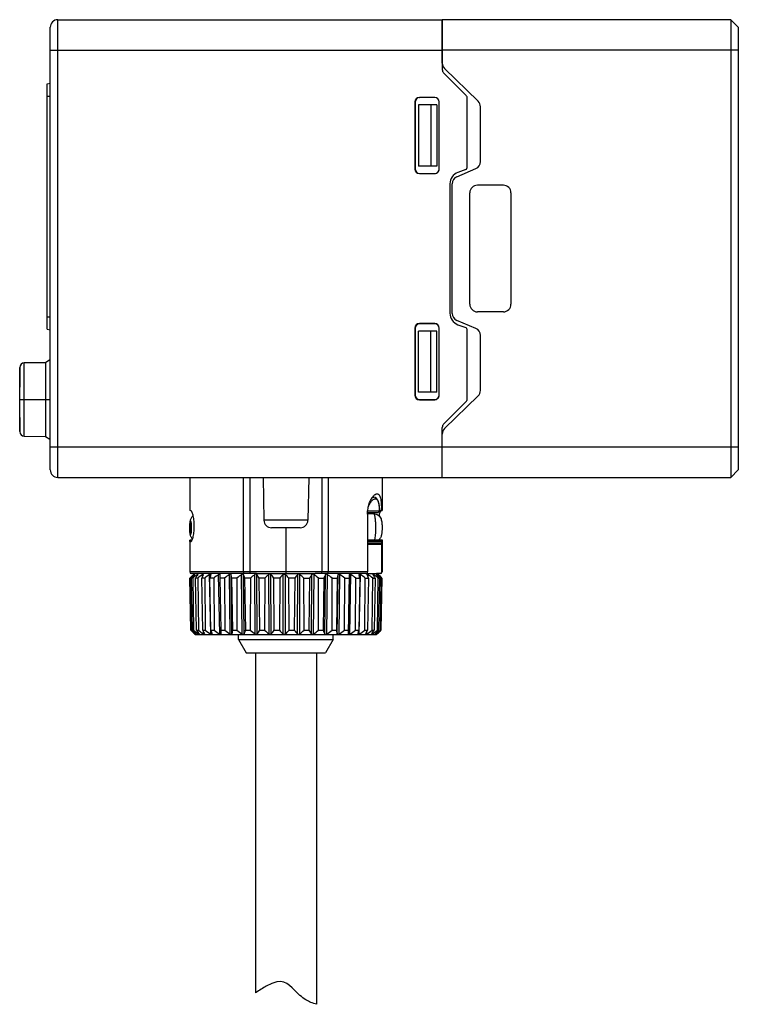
# Model space of a CAD drawing. Header units: inches. Extents: x 74 to 393, y -26 to 287.
# Tile 6 of 12: x 207 to 254, y 222 to 287. Entities that reach past the tile are written whole.
import ezdxf

# ---------------------------------------------------------------- set-up
doc = ezdxf.new("R2010")
doc.units = ezdxf.units.IN
doc.header["$LTSCALE"] = 0.595472
doc.header["$MEASUREMENT"] = 0
doc.layers.get('0').update_dxf_attribs({"linetype": 'CONTINUOUS'})
for name, color, linetype in [('P-0526_D12-1-A10', 7, 'CONTINUOUS'), ('P-0526_E17-2-A10', 7, 'CONTINUOUS'), ('P-0536_E19-A10', 7, 'CONTINUOUS'), ('P-0538_E20-A10', 7, 'CONTINUOUS'), ('P-0684A_DWEA0', 7, 'CONTINUOUS'), ('SILICONE_BUTTON_10', 7, 'CONTINUOUS'), ('SILICONE_BUTTON_20', 7, 'CONTINUOUS'), ('W-0130-XX0', 7, 'CONTINUOUS')]:
    doc.layers.add(name, color=color, linetype=linetype)

msp = doc.modelspace()

# ---------------------------------------------------------------- linework, layer by layer
msp.add_open_spline([(226.156, 222.253), (225.893, 222.325), (225.66, 222.422), (225.456, 222.544), (225.168, 222.718), (224.343, 223.527), (223.945, 224.033), (222.856, 223.438), (222.651, 223.326), (222.417, 223.18), (222.156, 223.001)], degree=3, knots=[0.522628, 0.522628, 0.522628, 0.522628, 0.720659, 0.720659, 0.720659, 1, 1.726733, 1.726733, 1.726733, 1.863534, 1.863534, 1.863534, 1.863534])
at = {"layer": 'P-0526_D12-1-A10', "color": 7, "linetype": 'Continuous'}
for p, q in [((209.195, 256.79), (209.195, 286.79)), ((209.195, 286.79), (234.395, 286.79)), ((234.395, 286.79), (234.395, 283.515)), ((208.695, 257.29), (208.695, 286.29)), ((208.695, 284.79), (234.395, 284.79)), ((234.483, 283.303), (235.966, 281.82)), ((232.595, 281.4), (232.595, 277)), ((232.595, 281.4), (232.612, 281.383)), ((232.895, 281.7), (232.912, 281.683)), ((233.895, 281.7), (232.895, 281.7)), ((233.895, 281.683), (232.912, 281.683)), ((233.895, 281.7), (233.895, 281.683)), ((234.195, 277), (234.195, 281.4)), ((235.995, 281.749), (235.995, 277.06)), ((232.612, 281.383), (232.612, 277.017)), ((232.595, 277), (232.612, 277.017)), ((235.929, 276.966), (235.422, 276.782)), ((232.895, 276.7), (232.912, 276.718)), ((232.895, 276.7), (233.895, 276.7)), ((232.912, 276.718), (233.895, 276.717)), ((233.895, 276.7), (233.895, 276.717)), ((234.895, 276.03), (234.895, 267.551)), ((232.595, 266.58), (232.595, 262.18)), ((232.595, 266.58), (232.612, 266.563)), ((232.612, 266.563), (232.612, 262.197)), ((232.895, 266.88), (232.912, 266.863)), ((233.895, 266.88), (232.895, 266.88)), ((233.895, 266.863), (232.912, 266.863)), ((233.895, 266.88), (233.895, 266.863)), ((234.195, 262.18), (234.195, 266.58)), ((235.422, 266.799), (235.929, 266.614)), ((235.995, 266.52), (235.995, 261.832)), ((232.595, 262.18), (232.612, 262.197)), ((232.895, 261.88), (232.912, 261.898)), ((232.895, 261.88), (233.895, 261.88)), ((232.912, 261.898), (233.895, 261.897)), ((233.895, 261.88), (233.895, 261.897)), ((234.483, 260.278), (235.966, 261.761)), ((234.395, 256.79), (234.395, 260.066)), ((208.695, 258.79), (234.395, 258.79)), ((209.195, 256.79), (234.395, 256.79)), ((217.845, 256.79), (217.845, 254.623)), ((221.373, 250.59), (221.373, 256.79)), ((221.795, 250.59), (221.795, 256.79)), ((222.654, 256.79), (222.703, 253.982)), ((225.637, 256.79), (225.588, 253.982)), ((226.495, 256.79), (226.495, 250.59)), ((226.918, 256.79), (226.918, 250.59)), ((230.445, 256.79), (230.445, 254.623)), ((217.901, 254.623), (217.845, 254.623)), ((229.495, 254.39), (229.495, 250.59)), ((230.283, 254.623), (230.445, 254.623)), ((225.588, 253.982), (222.703, 253.982)), ((218.117, 253.622), (218.117, 253.559)), ((225.087, 253.49), (223.203, 253.49)), ((224.145, 253.49), (224.145, 250.59)), ((217.845, 252.679), (217.845, 250.59)), ((217.982, 252.679), (217.845, 252.679)), ((217.848, 252.655), (217.845, 252.679)), ((217.854, 252.604), (217.869, 252.604)), ((217.869, 252.558), (217.868, 252.558)), ((217.869, 252.604), (217.9, 252.604)), ((217.901, 252.558), (217.869, 252.558)), ((217.9, 252.604), (217.947, 252.605)), ((229.495, 252.701), (230.445, 252.695)), ((229.495, 252.616), (230.433, 252.611)), ((229.495, 252.501), (230.416, 252.498)), ((229.495, 252.411), (230.41, 252.408)), ((230.41, 252.408), (230.41, 250.59)), ((230.445, 252.694), (230.445, 252.695)), ((230.445, 252.694), (230.445, 250.59)), ((229.495, 250.59), (217.845, 250.59)), ((222.208, 250.49), (217.945, 250.49)), ((229.377, 250.49), (226.065, 250.49)), ((230.309, 250.49), (230.092, 250.49)), ((230.445, 250.59), (230.41, 250.59))]:
    msp.add_line(p, q, dxfattribs=at)
for centre, radius, start, end in [((209.195, 286.29), 0.5, 90, 180), ((234.695, 283.515), 0.3, 180, 225), ((235.895, 281.749), 0.1, 0, 45), ((235.895, 277.06), 0.1, 289.98311, 0), ((235.695, 276.03), 0.8, 109.98311, 180), ((235.695, 267.551), 0.8, 180, 250.01689), ((235.895, 266.52), 0.1, 0, 70.01689), ((235.895, 261.832), 0.1, 315, 0), ((234.695, 260.066), 0.3, 135, 180), ((209.195, 257.29), 0.5, 180, 270), ((223.203, 253.99), 0.5, 181, 270), ((225.088, 253.99), 0.5, 270, 359), ((211.51, 251.872), 6.386, 6.57884, 7.03767), ((217.945, 250.59), 0.1, 180, 270), ((230.345, 250.59), 0.1, 270, 0)]:
    msp.add_arc(centre, radius, start, end, dxfattribs=at)
for centre, major_axis, ratio, start_param, end_param in [((232.895, 281.4), (0.212, -0.212), 0.999695, 2.356347, 3.926839), ((232.912, 281.383), (-0.165, 0.251), 0.999768, -0.582762, 0.98773), ((233.895, 281.4), (0, 0.3), 0.999848, -1.570796, 0), ((233.895, 281.383), (0.08, 0.289), 0.999822, -1.244842, 0.270229), ((232.895, 277), (0.212, 0.212), 0.999695, -3.926839, -2.356347), ((232.912, 277.018), (0.165, 0.251), 0.999768, -4.129323, -2.558831), ((233.895, 277.017), (-0.08, 0.289), 0.999822, -3.411822, -1.896751), ((233.895, 277), (0, 0.3), 0.999848, -3.141593, -1.570796), ((232.895, 266.58), (0.212, -0.212), 0.999695, 2.356347, 3.926839), ((232.912, 266.563), (-0.165, 0.251), 0.999768, -0.582762, 0.98773), ((233.895, 266.58), (0, 0.3), 0.999848, -1.570796, 0), ((233.895, 266.563), (0.08, 0.289), 0.999822, -1.244842, 0.270229), ((232.895, 262.18), (0.212, 0.212), 0.999695, -3.926839, -2.356347), ((232.912, 262.198), (0.165, 0.251), 0.999768, -4.129323, -2.558831), ((233.895, 262.197), (-0.08, 0.289), 0.999822, -3.411822, -1.896751), ((233.895, 262.18), (0, 0.3), 0.999848, -3.141593, -1.570796), ((224.145, 252.84), (6.3, -0.049), 0.499977, -0.093376, -0.057424)]:
    msp.add_ellipse(centre, major_axis=major_axis, ratio=ratio, start_param=start_param, end_param=end_param, dxfattribs=at)
for points, knots in [([(229.856, 255.544), (229.877, 255.571), (229.92, 255.618), (230.002, 255.688), (230.075, 255.721), (230.119, 255.722)], [0, 0, 0, 0, 0.316039, 0.586105, 1, 1, 1, 1]), ([(230.119, 255.722), (230.132, 255.722), (230.156, 255.719), (230.205, 255.698), (230.26, 255.642), (230.307, 255.542), (230.344, 255.41), (230.371, 255.247), (230.39, 255.057), (230.402, 254.846), (230.406, 254.699), (230.408, 254.623)], [0, 0, 0, 0, 0.030533, 0.061237, 0.130536, 0.220002, 0.334087, 0.472667, 0.632897, 0.810558, 1, 1, 1, 1]), ([(229.495, 254.39), (229.495, 254.51), (229.514, 254.741), (229.594, 255.061), (229.708, 255.329), (229.805, 255.481), (229.856, 255.544)], [0, 0, 0, 0, 0.291464, 0.563346, 0.802221, 1, 1, 1, 1]), ([(217.901, 254.623), (217.905, 254.623), (217.917, 254.618), (217.932, 254.602), (217.948, 254.578), (217.973, 254.529), (218.004, 254.446), (218.039, 254.324), (218.071, 254.174), (218.107, 253.938), (218.117, 253.751), (218.117, 253.622)], [0, 0, 0, 0, 0.014065, 0.034191, 0.061914, 0.097576, 0.192048, 0.31508, 0.462736, 0.630117, 1, 1, 1, 1]), ([(230.35, 254.589), (230.34, 254.573), (230.32, 254.534), (230.28, 254.431), (230.256, 254.342), (230.242, 254.276)], [0, 0, 0, 0, 0.168416, 0.393966, 1, 1, 1, 1]), ([(230.39, 254.623), (230.383, 254.623), (230.367, 254.613), (230.356, 254.598), (230.35, 254.589)], [0, 0, 0, 0, 0.384465, 1, 1, 1, 1]), ([(218.117, 253.559), (218.117, 253.43), (218.107, 253.243), (218.071, 253.006), (218.039, 252.857), (218.004, 252.735), (217.973, 252.652), (217.948, 252.603), (217.932, 252.579), (217.917, 252.563), (217.905, 252.558), (217.901, 252.558)], [0, 0, 0, 0, 0.369883, 0.537263, 0.684919, 0.807951, 0.902423, 0.938086, 0.965809, 0.985935, 1, 1, 1, 1]), ([(217.861, 252.568), (217.86, 252.57), (217.857, 252.581), (217.855, 252.592), (217.854, 252.601)], [0, 0, 0, 0, 0.189937, 1, 1, 1, 1]), ([(217.868, 252.558), (217.868, 252.558), (217.866, 252.558), (217.863, 252.562), (217.861, 252.566), (217.861, 252.568)], [0, 0, 0, 0, 0.164758, 0.497481, 1, 1, 1, 1]), ([(230.283, 252.749), (230.285, 252.744), (230.291, 252.726), (230.297, 252.708), (230.302, 252.695)], [0, 0, 0, 0, 0.262462, 1, 1, 1, 1]), ([(230.416, 252.498), (230.413, 252.486), (230.411, 252.456), (230.41, 252.426), (230.41, 252.408)], [0, 0, 0, 0, 0.412855, 1, 1, 1, 1]), ([(230.445, 252.695), (230.445, 252.695), (230.445, 252.694), (230.445, 252.693), (230.445, 252.692), (230.444, 252.688), (230.443, 252.682), (230.442, 252.673), (230.44, 252.661), (230.437, 252.64), (230.435, 252.623), (230.433, 252.611)], [0, 0, 0, 0, 0.004326, 0.016474, 0.036513, 0.064434, 0.143853, 0.254578, 0.396323, 0.568363, 1, 1, 1, 1]), ([(221.417, 250.49), (221.402, 250.49), (221.388, 250.512), (221.38, 250.535), (221.374, 250.559), (221.373, 250.578), (221.373, 250.59)], [0, 0, 0, 0, 0.371539, 0.511548, 0.666023, 1, 1, 1, 1]), ([(221.797, 250.49), (221.797, 250.49), (221.797, 250.491), (221.797, 250.492), (221.797, 250.495), (221.796, 250.5), (221.796, 250.508), (221.796, 250.521), (221.796, 250.536), (221.795, 250.559), (221.795, 250.578), (221.795, 250.59)], [0, 0, 0, 0, 0.005136, 0.019651, 0.043512, 0.076563, 0.169048, 0.293285, 0.444679, 0.61754, 1, 1, 1, 1]), ([(224.146, 250.59), (224.146, 250.567), (224.145, 250.533), (224.145, 250.5), (224.145, 250.49)], [0, 0, 0, 0, 0.707232, 1, 1, 1, 1]), ([(226.494, 250.49), (226.494, 250.49), (226.494, 250.491), (226.494, 250.492), (226.494, 250.495), (226.494, 250.5), (226.495, 250.508), (226.495, 250.521), (226.495, 250.536), (226.495, 250.559), (226.495, 250.578), (226.495, 250.59)], [0, 0, 0, 0, 0.005136, 0.019651, 0.043512, 0.076563, 0.169048, 0.293285, 0.444679, 0.61754, 1, 1, 1, 1]), ([(226.874, 250.49), (226.888, 250.49), (226.903, 250.512), (226.911, 250.535), (226.916, 250.559), (226.918, 250.578), (226.918, 250.59)], [0, 0, 0, 0, 0.371539, 0.511548, 0.666023, 1, 1, 1, 1]), ([(229.377, 250.49), (229.391, 250.49), (229.42, 250.495), (229.458, 250.515), (229.487, 250.547), (229.495, 250.576), (229.495, 250.59)], [0, 0, 0, 0, 0.250348, 0.500667, 0.750512, 1, 1, 1, 1]), ([(230.41, 250.59), (230.41, 250.57), (230.397, 250.529), (230.363, 250.503), (230.344, 250.497)], [0, 0, 0, 0, 0.499994, 1, 1, 1, 1])]:
    msp.add_open_spline(points, degree=3, knots=knots, dxfattribs=at)
msp.add_open_spline([(230.344, 250.497), (230.333, 250.493), (230.321, 250.49), (230.309, 250.49)], degree=3, dxfattribs=at)
at = {"layer": 'P-0526_E17-2-A10', "color": 7, "linetype": 'Continuous'}
for p, q in [((208.495, 282.582), (208.695, 282.635)), ((208.495, 266.507), (208.495, 282.582)), ((208.495, 281.769), (208.695, 281.769)), ((208.495, 267.319), (208.695, 267.319)), ((208.495, 266.507), (208.695, 266.453))]:
    msp.add_line(p, q, dxfattribs=at)
at = {"layer": 'P-0536_E19-A10', "color": 7, "linetype": 'Continuous'}
for p, q in [((229.817, 255.49), (229.908, 255.49)), ((229.912, 255.49), (229.908, 255.49)), ((229.502, 254.49), (230.183, 254.49)), ((229.508, 254.59), (230.282, 254.59)), ((230.282, 254.59), (230.183, 254.49)), ((230.282, 254.596), (230.282, 254.59)), ((230.282, 254.59), (230.283, 254.595)), ((221.045, 246.156), (221.045, 246.49)), ((221.045, 246.156), (221.545, 245.29)), ((221.045, 246.156), (227.245, 246.156)), ((227.245, 246.156), (226.745, 245.29)), ((227.245, 246.156), (227.245, 246.49)), ((221.545, 245.29), (226.745, 245.29))]:
    msp.add_line(p, q, dxfattribs=at)
msp.add_lwpolyline([(230.283, 254.595), (230.27, 254.781), (230.247, 254.984), (230.21, 255.163), (230.158, 255.306), (230.086, 255.412), (229.992, 255.475), (229.912, 255.49)], dxfattribs=at)
for points, knots in [([(229.558, 254.89), (229.588, 254.964), (229.638, 255.066), (229.719, 255.187), (229.777, 255.259), (229.835, 255.316), (229.893, 255.358), (229.949, 255.384), (229.987, 255.391), (230.005, 255.39)], [0, 0, 0, 0, 0.33967, 0.487606, 0.619973, 0.736487, 0.837426, 0.924174, 1, 1, 1, 1]), ([(229.785, 255.442), (229.804, 255.456), (229.843, 255.48), (229.888, 255.49), (229.908, 255.49)], [0, 0, 0, 0, 0.54502, 1, 1, 1, 1]), ([(230.005, 255.39), (230.015, 255.39), (230.035, 255.388), (230.075, 255.373), (230.111, 255.344), (230.141, 255.306), (230.171, 255.254), (230.203, 255.172), (230.232, 255.055), (230.255, 254.918), (230.272, 254.762), (230.279, 254.653), (230.282, 254.596)], [0, 0, 0, 0, 0.033906, 0.067863, 0.141483, 0.183992, 0.23136, 0.342424, 0.476458, 0.632609, 0.808351, 1, 1, 1, 1])]:
    msp.add_open_spline(points, degree=3, knots=knots, dxfattribs=at)
at = {"layer": 'P-0538_E20-A10', "color": 7, "linetype": 'Continuous'}
for p, q in [((229.496, 254.415), (229.889, 254.415)), ((218.148, 250.49), (218.046, 250.386)), ((218.143, 250.433), (218.131, 250.422)), ((218.131, 250.399), (218.131, 250.422)), ((218.327, 250.36), (218.326, 250.422)), ((218.667, 250.286), (218.664, 250.422)), ((218.716, 250.4), (218.726, 250.422)), ((218.726, 250.422), (218.731, 250.442)), ((219.217, 246.52), (219.138, 250.422)), ((219.219, 250.422), (219.22, 250.434)), ((219.804, 246.52), (219.734, 250.422)), ((219.831, 250.188), (219.833, 250.422)), ((219.833, 250.422), (219.833, 250.424)), ((220.498, 246.52), (220.44, 250.422)), ((220.61, 246.52), (220.553, 250.422)), ((221.281, 246.52), (221.236, 250.422)), ((221.406, 246.52), (221.361, 250.422)), ((222.136, 246.52), (222.104, 250.422)), ((222.208, 250.49), (226.065, 250.49)), ((222.269, 246.52), (222.238, 250.422)), ((223.039, 246.52), (223.023, 250.422)), ((223.179, 246.52), (223.162, 250.422)), ((223.97, 246.52), (223.969, 250.422)), ((224.112, 246.52), (224.11, 250.422)), ((224.906, 246.52), (224.919, 250.422)), ((225.046, 246.52), (225.059, 250.422)), ((225.822, 246.52), (225.851, 250.422)), ((225.958, 246.52), (225.986, 250.422)), ((226.698, 246.52), (226.74, 250.422)), ((226.825, 246.52), (226.867, 250.422)), ((227.51, 246.52), (227.565, 250.422)), ((227.626, 246.52), (227.681, 250.422)), ((228.24, 246.52), (228.307, 250.422)), ((228.307, 250.422), (228.297, 250.188)), ((228.341, 246.52), (228.408, 250.422)), ((228.945, 250.432), (228.945, 250.422)), ((228.954, 246.52), (229.031, 250.422)), ((229.377, 250.49), (230.092, 250.49)), ((229.462, 250.44), (229.466, 250.422)), ((229.529, 250.259), (229.532, 250.422)), ((229.9, 250.347), (229.902, 250.422)), ((230.128, 250.392), (230.129, 250.422)), ((230.143, 250.49), (230.18, 250.452)), ((230.18, 250.452), (230.18, 250.452)), ((230.182, 250.449), (230.18, 250.452)), ((230.245, 250.386), (230.209, 250.422)), ((230.209, 250.42), (230.209, 250.422)), ((217.877, 250.188), (217.853, 250.188)), ((217.914, 246.783), (217.853, 250.188)), ((217.922, 250.23), (217.877, 250.188)), ((217.877, 250.188), (217.934, 246.783)), ((218.045, 250.188), (217.961, 250.188)), ((218.024, 246.783), (217.961, 250.188)), ((218.045, 250.188), (218.096, 246.783)), ((218.362, 250.188), (218.22, 250.188)), ((218.285, 246.783), (218.22, 250.188)), ((218.362, 250.188), (218.407, 246.783)), ((218.823, 250.188), (218.626, 250.188)), ((218.691, 246.783), (218.626, 250.188)), ((218.823, 250.188), (218.859, 246.783)), ((219.414, 250.188), (219.167, 250.188)), ((219.23, 246.783), (219.167, 250.188)), ((219.414, 250.188), (219.441, 246.783)), ((220.122, 250.188), (219.831, 250.188)), ((219.891, 246.783), (219.831, 250.188)), ((220.122, 250.188), (220.139, 246.783)), ((220.928, 250.188), (220.601, 250.188)), ((220.656, 246.783), (220.601, 250.188)), ((220.928, 250.188), (220.936, 246.783)), ((221.814, 250.188), (221.459, 250.188)), ((221.508, 246.783), (221.459, 250.188)), ((221.814, 250.188), (221.812, 246.783)), ((222.758, 250.188), (222.382, 250.188)), ((222.424, 246.783), (222.382, 250.188)), ((222.758, 250.188), (222.745, 246.783)), ((223.735, 250.188), (223.349, 250.188)), ((223.383, 246.783), (223.349, 250.188)), ((223.735, 250.188), (223.713, 246.783)), ((224.723, 250.188), (224.336, 250.188)), ((224.36, 246.783), (224.336, 250.188)), ((224.723, 250.188), (224.691, 246.783)), ((225.318, 250.188), (225.696, 250.188)), ((225.332, 246.783), (225.318, 250.188)), ((225.696, 250.188), (225.656, 246.783)), ((226.271, 250.188), (226.632, 250.188)), ((226.275, 246.783), (226.271, 250.188)), ((226.632, 250.188), (226.584, 246.783)), ((227.166, 246.783), (227.171, 250.188)), ((227.171, 250.188), (227.506, 250.188)), ((227.506, 250.188), (227.452, 246.783)), ((227.982, 246.783), (227.998, 250.188)), ((227.998, 250.188), (228.297, 250.188)), ((228.297, 250.188), (228.238, 246.783)), ((228.704, 246.783), (228.729, 250.188)), ((228.729, 250.188), (228.986, 250.188)), ((228.986, 250.188), (228.924, 246.783)), ((229.313, 246.783), (229.347, 250.188)), ((229.347, 250.188), (229.556, 250.188)), ((229.556, 250.188), (229.491, 246.783)), ((229.795, 246.783), (229.838, 250.188)), ((229.838, 250.188), (229.993, 250.188)), ((229.993, 250.188), (229.928, 246.783)), ((230.138, 246.783), (230.188, 250.188)), ((230.188, 250.188), (230.285, 250.188)), ((230.285, 250.188), (230.221, 246.783)), ((230.334, 246.783), (230.389, 250.188)), ((230.427, 250.188), (230.366, 246.783)), ((230.377, 246.783), (230.437, 250.188)), ((230.389, 250.188), (230.427, 250.188)), ((230.437, 250.188), (230.432, 250.193)), ((217.914, 246.783), (217.934, 246.783)), ((217.934, 246.783), (217.983, 246.738)), ((218.024, 246.783), (218.096, 246.783)), ((218.207, 246.49), (218.142, 246.555)), ((218.226, 246.52), (218.226, 246.543)), ((218.285, 246.783), (218.407, 246.783)), ((218.418, 246.52), (218.416, 246.584)), ((218.691, 246.783), (218.859, 246.783)), ((218.751, 246.52), (218.748, 246.659)), ((219.23, 246.783), (219.441, 246.783)), ((219.891, 246.783), (220.139, 246.783)), ((219.902, 246.52), (219.891, 246.783)), ((220.656, 246.783), (220.936, 246.783)), ((221.508, 246.783), (221.812, 246.783)), ((222.424, 246.783), (222.745, 246.783)), ((223.383, 246.783), (223.713, 246.783)), ((224.36, 246.783), (224.691, 246.783)), ((225.332, 246.783), (225.656, 246.783)), ((226.275, 246.783), (226.584, 246.783)), ((227.166, 246.783), (227.452, 246.783)), ((227.982, 246.783), (228.238, 246.783)), ((228.238, 246.783), (228.24, 246.52)), ((228.704, 246.783), (228.924, 246.783)), ((229.313, 246.783), (229.491, 246.783)), ((229.447, 246.52), (229.451, 246.685)), ((229.795, 246.783), (229.928, 246.783)), ((229.811, 246.52), (229.812, 246.596)), ((230.034, 246.52), (230.035, 246.551)), ((230.113, 246.52), (230.149, 246.555)), ((230.138, 246.783), (230.221, 246.783)), ((230.334, 246.783), (230.366, 246.783)), ((230.371, 246.777), (230.377, 246.783)), ((218.207, 246.49), (230.083, 246.49)), ((218.267, 246.491), (218.267, 246.49)), ((218.267, 246.491), (218.267, 246.491)), ((218.447, 246.499), (218.437, 246.505)), ((218.453, 246.495), (218.447, 246.499)), ((218.472, 246.494), (218.47, 246.49)), ((219.298, 246.52), (219.299, 246.508)), ((219.299, 246.508), (219.299, 246.505)), ((219.902, 246.52), (219.902, 246.519)), ((228.867, 246.51), (228.869, 246.52)), ((229.376, 246.502), (229.377, 246.505)), ((229.756, 246.49), (229.754, 246.495)), ((229.991, 246.49), (229.991, 246.491)), ((230.088, 246.495), (230.083, 246.49)), ((230.098, 246.505), (230.088, 246.495)), ((230.113, 246.52), (230.113, 246.522))]:
    msp.add_line(p, q, dxfattribs=at)
for centre, radius, start, end in [((231.214, 236.029), 19.451, 132.27066, 133.10848), ((231.955, 239.068), 17.874, 140.56336, 141.53048), ((231.77, 234.026), 21.203, 129.34987, 130.33943), ((233.308, 240.905), 17.715, 147.50114, 148.39648), ((232.508, 232.303), 22.802, 127.38095, 128.34153), ((233.166, 231.258), 23.75, 126.20395, 127.15155), ((249.828, 243.562), 31.368, 167.36786, 167.80668), ((233.861, 230.79), 24.187, 125.7367, 126.67761), ((234.564, 230.943), 24.062, 125.94465, 126.88581), ((182.546, 242.415), 38.84, 11.54373, 11.89721), ((235.265, 231.7), 23.395, 126.84315, 127.791), ((201.065, 241.837), 22.037, 22.26733, 22.92809), ((235.805, 233.194), 22.012, 128.49324, 129.46411), ((206.391, 240.52), 18.686, 31.15742, 32.00188), ((236.563, 234.863), 20.626, 131.03174, 132.01489), ((208.816, 238.781), 18.475, 38.12719, 39.05815), ((237.463, 236.761), 19.202, 134.64718, 135.63484), ((224.04, 250.354), 0.0981, 44.37498, 88.50245), ((210.213, 236.83), 19.44, 43.40457, 44.36404), ((238.702, 238.696), 18.096, 139.60973, 140.57815), ((211.181, 234.871), 20.843, 47.29376, 48.25343), ((240.749, 240.467), 17.918, 146.2488, 147.14648), ((211.968, 233.104), 22.281, 50.0631, 51.01239), ((244.961, 241.873), 20.127, 154.86423, 155.5998), ((212.87, 231.943), 23.182, 51.90769, 52.85775), ((257.585, 242.658), 31.008, 165.49891, 165.94627), ((213.571, 231.06), 23.958, 52.97475, 53.91687), ((214.273, 230.769), 24.208, 53.33485, 54.27521), ((192.708, 244.036), 36.796, 9.62365, 9.99441), ((214.972, 231.101), 23.895, 53.01368, 53.95921), ((210.28, 242.943), 20.593, 20.59875, 21.29776), ((215.642, 232.025), 23.052, 51.98832, 52.94556), ((214.914, 241.549), 17.378, 29.80884, 30.7044), ((216.055, 233.231), 22.074, 50.19131, 51.15223), ((216.553, 239.808), 17.213, 37.08497, 38.07039), ((216.502, 235.043), 20.548, 47.4789, 48.456), ((217.024, 237.854), 18.215, 42.6218, 43.63306), ((231.765, 236.911), 19.23, 135.51446, 136.33816), ((237.254, 242.348), 20.211, 156.52052, 157.17437), ((216.554, 236.939), 19.191, 43.68254, 44.48626), ((232.386, 261.046), 20.32, 224.58379, 225.49365), ((232.437, 262.609), 21.466, 227.67584, 228.54689), ((232.518, 258.786), 18.819, 219.62912, 220.67609), ((233.043, 264.771), 23.388, 230.27642, 231.29486), ((233.857, 256.913), 18.577, 213.04466, 214.01713), ((233.328, 265.961), 24.299, 232.11698, 233.138), ((237.605, 255.425), 20.796, 204.5559, 205.35462), ((233.916, 266.897), 25.126, 233.18243, 234.19456), ((250.2, 254.589), 31.938, 194.14791, 194.6347), ((234.531, 267.206), 25.393, 233.54219, 234.5523), ((235.144, 266.856), 25.061, 233.22214, 234.23787), ((183.324, 253.165), 37.874, 349.89476, 350.29839), ((235.749, 265.878), 24.167, 232.19925, 233.22784), ((201.63, 254.312), 21.256, 338.49402, 339.25354), ((236.583, 264.643), 23.177, 230.40729, 231.43803), ((206.835, 255.783), 18.001, 329.02999, 330.00077), ((237.249, 262.721), 21.549, 227.69831, 228.74723), ((209.152, 257.622), 17.888, 321.63852, 322.70437), ((238.071, 260.59), 19.919, 223.88076, 224.93909), ((210.444, 259.686), 18.978, 316.06919, 317.16106), ((239.265, 258.452), 18.67, 218.68599, 219.72695), ((211.308, 261.789), 20.539, 311.97727, 313.06213), ((241.335, 256.505), 18.449, 211.80345, 212.76902), ((211.991, 263.73), 22.164, 309.05969, 310.12577), ((245.74, 254.909), 20.809, 202.98698, 203.77542), ((212.408, 265.584), 23.902, 307.09762, 308.1299), ((259.173, 253.694), 32.465, 192.29082, 192.76599), ((213.012, 266.69), 24.909, 305.92465, 306.94266), ((213.623, 267.185), 25.371, 305.45945, 306.47014), ((189.562, 254.878), 40.186, 347.99491, 348.37775), ((214.239, 267.022), 25.236, 305.66728, 306.67832), ((208.356, 255.5), 22.862, 336.8712, 337.58558), ((214.837, 266.219), 24.526, 306.56362, 307.58216), ((213.317, 256.9), 19.45, 327.74307, 328.65409), ((215.576, 264.604), 23.014, 308.2086, 309.25442), ((215.092, 258.746), 19.288, 320.66215, 321.66452), ((215.977, 262.838), 21.539, 310.74306, 311.80299), ((215.638, 260.817), 20.343, 315.3489, 316.38035), ((215.928, 261.023), 20.287, 314.50605, 315.39492), ((218.712, 247.069), 0.733, 228.49739, 229.69931), ((218.567, 246.898), 0.509, 229.70544, 230.50286), ((229.72, 246.598), 0.116, 297.93722, 299.79773), ((225.917, 250.811), 6.001, 314.15731, 314.3563)]:
    msp.add_arc(centre, radius, start, end, dxfattribs=at)
for points, knots in [([(229.889, 254.415), (229.943, 254.415), (230.053, 254.398), (230.198, 254.321), (230.31, 254.207), (230.38, 254.074), (230.416, 253.938), (230.435, 253.799), (230.446, 253.649), (230.448, 253.545), (230.448, 253.49)], [0, 0, 0, 0, 0.133709, 0.266952, 0.398193, 0.521617, 0.631555, 0.742726, 0.866578, 1, 1, 1, 1]), ([(229.889, 254.415), (229.899, 254.415), (229.911, 254.403), (229.921, 254.387), (229.929, 254.37), (229.939, 254.343), (229.951, 254.304), (229.961, 254.257), (229.971, 254.203), (229.984, 254.118), (229.997, 253.998), (230.009, 253.84), (230.016, 253.669), (230.018, 253.551), (230.018, 253.49)], [0, 0, 0, 0, 0.032405, 0.04473, 0.059009, 0.093566, 0.136174, 0.186634, 0.244574, 0.309533, 0.458124, 0.626999, 0.809943, 1, 1, 1, 1]), ([(217.843, 253.49), (217.843, 253.565), (217.846, 253.675), (217.858, 253.815), (217.872, 253.911), (217.891, 254.004), (217.923, 254.097), (217.973, 254.19), (218.02, 254.246), (218.047, 254.272)], [0, 0, 0, 0, 0.27119, 0.395232, 0.509916, 0.62064, 0.737771, 0.865774, 1, 1, 1, 1]), ([(217.966, 253.49), (217.966, 253.518), (217.965, 253.572), (217.962, 253.651), (217.956, 253.724), (217.95, 253.779), (217.944, 253.818), (217.94, 253.843), (217.935, 253.864), (217.93, 253.882), (217.925, 253.896), (217.919, 253.906), (217.913, 253.913), (217.907, 253.916), (217.9, 253.913), (217.894, 253.906), (217.889, 253.896), (217.883, 253.882), (217.878, 253.864), (217.873, 253.843), (217.869, 253.818), (217.863, 253.779), (217.857, 253.724), (217.851, 253.651), (217.848, 253.572), (217.847, 253.518), (217.847, 253.49)], [0, 0, 0, 0, 0.09492, 0.186338, 0.270691, 0.344925, 0.377371, 0.40632, 0.431527, 0.452808, 0.470077, 0.48335, 0.492958, 0.5, 0.507042, 0.51665, 0.529923, 0.547192, 0.568473, 0.59368, 0.622629, 0.655075, 0.729309, 0.813662, 0.90508, 1, 1, 1, 1]), ([(218.005, 252.755), (217.983, 252.781), (217.947, 252.836), (217.908, 252.923), (217.884, 253.009), (217.868, 253.096), (217.856, 253.186), (217.845, 253.318), (217.843, 253.42), (217.843, 253.49)], [0, 0, 0, 0, 0.132564, 0.256734, 0.370878, 0.482437, 0.599848, 0.72635, 1, 1, 1, 1]), ([(217.847, 253.49), (217.847, 253.463), (217.848, 253.409), (217.851, 253.33), (217.857, 253.257), (217.863, 253.202), (217.869, 253.163), (217.873, 253.138), (217.878, 253.117), (217.883, 253.099), (217.889, 253.085), (217.894, 253.074), (217.9, 253.067), (217.907, 253.065), (217.913, 253.067), (217.919, 253.074), (217.925, 253.085), (217.93, 253.099), (217.935, 253.117), (217.94, 253.138), (217.944, 253.163), (217.95, 253.202), (217.956, 253.257), (217.962, 253.33), (217.965, 253.409), (217.966, 253.463), (217.966, 253.49)], [0, 0, 0, 0, 0.09492, 0.186338, 0.270691, 0.344925, 0.377371, 0.40632, 0.431527, 0.452808, 0.470077, 0.48335, 0.492958, 0.5, 0.507042, 0.51665, 0.529923, 0.547192, 0.568473, 0.59368, 0.622629, 0.655075, 0.729309, 0.813662, 0.90508, 1, 1, 1, 1]), ([(230.018, 253.49), (230.018, 253.411), (230.015, 253.258), (230.003, 253.041), (229.986, 252.877), (229.969, 252.764), (229.959, 252.715), (229.954, 252.693)], [0, 0, 0, 0, 0.296628, 0.573721, 0.813265, 0.914041, 1, 1, 1, 1]), ([(230.448, 253.49), (230.448, 253.414), (230.445, 253.303), (230.432, 253.16), (230.418, 253.062), (230.397, 252.967), (230.362, 252.872), (230.308, 252.778), (230.258, 252.722), (230.23, 252.696)], [0, 0, 0, 0, 0.270427, 0.393726, 0.50765, 0.618345, 0.736537, 0.865484, 1, 1, 1, 1]), ([(218.17, 250.451), (218.17, 250.451), (218.169, 250.452), (218.167, 250.452), (218.165, 250.451), (218.162, 250.448), (218.158, 250.446), (218.153, 250.442), (218.148, 250.438), (218.144, 250.435), (218.143, 250.433)], [0, 0, 0, 0, 0.030234, 0.073725, 0.150805, 0.263707, 0.409363, 0.58349, 0.781667, 1, 1, 1, 1]), ([(218.15, 250.422), (218.153, 250.426), (218.158, 250.432), (218.164, 250.44), (218.168, 250.445), (218.169, 250.449), (218.17, 250.45), (218.17, 250.451)], [0, 0, 0, 0, 0.360594, 0.660412, 0.879519, 0.952815, 1, 1, 1, 1]), ([(218.351, 250.441), (218.349, 250.44), (218.34, 250.434), (218.332, 250.428), (218.326, 250.422)], [0, 0, 0, 0, 0.229755, 1, 1, 1, 1]), ([(218.378, 250.447), (218.378, 250.448), (218.378, 250.45), (218.376, 250.452), (218.374, 250.452), (218.369, 250.451), (218.361, 250.448), (218.354, 250.444), (218.351, 250.441)], [0, 0, 0, 0, 0.073938, 0.136678, 0.210261, 0.309283, 0.599131, 1, 1, 1, 1]), ([(218.367, 250.422), (218.37, 250.427), (218.374, 250.434), (218.378, 250.442), (218.378, 250.446), (218.378, 250.447)], [0, 0, 0, 0, 0.60305, 0.830753, 1, 1, 1, 1]), ([(218.692, 250.441), (218.69, 250.44), (218.68, 250.434), (218.671, 250.428), (218.664, 250.422)], [0, 0, 0, 0, 0.235537, 1, 1, 1, 1]), ([(218.731, 250.442), (218.731, 250.444), (218.73, 250.449), (218.725, 250.452), (218.72, 250.452), (218.714, 250.451), (218.705, 250.448), (218.697, 250.444), (218.692, 250.441)], [0, 0, 0, 0, 0.169512, 0.250938, 0.349658, 0.47366, 0.625174, 1, 1, 1, 1]), ([(219.192, 250.451), (219.183, 250.449), (219.164, 250.44), (219.147, 250.429), (219.138, 250.422)], [0, 0, 0, 0, 0.45982, 1, 1, 1, 1]), ([(219.22, 250.434), (219.22, 250.437), (219.219, 250.443), (219.213, 250.45), (219.203, 250.453), (219.196, 250.452), (219.192, 250.451)], [0, 0, 0, 0, 0.234516, 0.44515, 0.6854, 1, 1, 1, 1]), ([(219.833, 250.424), (219.832, 250.427), (219.832, 250.435), (219.826, 250.445), (219.816, 250.451), (219.802, 250.453), (219.786, 250.45), (219.769, 250.443), (219.751, 250.434), (219.74, 250.426), (219.734, 250.422)], [0, 0, 0, 0, 0.09336, 0.179488, 0.269376, 0.377659, 0.510344, 0.663753, 0.829397, 1, 1, 1, 1]), ([(220.553, 250.422), (220.552, 250.426), (220.549, 250.434), (220.541, 250.444), (220.528, 250.451), (220.512, 250.453), (220.494, 250.45), (220.469, 250.441), (220.451, 250.431), (220.44, 250.422)], [0, 0, 0, 0, 0.091911, 0.183409, 0.283007, 0.399573, 0.535257, 0.685379, 1, 1, 1, 1]), ([(221.361, 250.422), (221.359, 250.427), (221.355, 250.435), (221.344, 250.444), (221.329, 250.451), (221.311, 250.453), (221.292, 250.45), (221.266, 250.442), (221.247, 250.431), (221.236, 250.422)], [0, 0, 0, 0, 0.093898, 0.192134, 0.30052, 0.423683, 0.560811, 0.706608, 1, 1, 1, 1]), ([(222.238, 250.422), (222.233, 250.431), (222.215, 250.447), (222.178, 250.455), (222.139, 250.445), (222.115, 250.431), (222.104, 250.422)], [0, 0, 0, 0, 0.203837, 0.447017, 0.725163, 1, 1, 1, 1]), ([(223.162, 250.422), (223.155, 250.431), (223.135, 250.447), (223.096, 250.455), (223.056, 250.446), (223.033, 250.431), (223.023, 250.422)], [0, 0, 0, 0, 0.218611, 0.472249, 0.744002, 1, 1, 1, 1]), ([(223.969, 250.422), (223.978, 250.431), (224.001, 250.447), (224.028, 250.452), (224.043, 250.452)], [0, 0, 0, 0, 0.47422, 1, 1, 1, 1]), ([(225.059, 250.422), (225.05, 250.431), (225.026, 250.446), (224.986, 250.455), (224.947, 250.447), (224.927, 250.431), (224.919, 250.422)], [0, 0, 0, 0, 0.252, 0.522192, 0.777918, 1, 1, 1, 1]), ([(225.986, 250.422), (225.975, 250.431), (225.951, 250.446), (225.912, 250.455), (225.874, 250.447), (225.856, 250.431), (225.851, 250.422)], [0, 0, 0, 0, 0.270535, 0.547358, 0.793024, 1, 1, 1, 1]), ([(226.867, 250.422), (226.856, 250.431), (226.838, 250.442), (226.811, 250.45), (226.792, 250.453), (226.774, 250.451), (226.758, 250.444), (226.747, 250.435), (226.742, 250.427), (226.74, 250.422)], [0, 0, 0, 0, 0.288854, 0.433607, 0.570841, 0.695201, 0.805362, 0.905214, 1, 1, 1, 1]), ([(227.681, 250.422), (227.67, 250.431), (227.652, 250.441), (227.626, 250.45), (227.608, 250.453), (227.592, 250.451), (227.579, 250.444), (227.57, 250.434), (227.566, 250.426), (227.565, 250.422)], [0, 0, 0, 0, 0.309811, 0.459049, 0.595205, 0.713436, 0.815098, 0.907984, 1, 1, 1, 1]), ([(228.408, 250.422), (228.403, 250.427), (228.391, 250.434), (228.373, 250.444), (228.355, 250.45), (228.339, 250.453), (228.325, 250.451), (228.314, 250.444), (228.308, 250.434), (228.307, 250.426), (228.307, 250.422)], [0, 0, 0, 0, 0.168089, 0.332066, 0.484762, 0.617791, 0.72736, 0.819115, 0.906548, 1, 1, 1, 1]), ([(228.975, 250.451), (228.971, 250.452), (228.963, 250.453), (228.952, 250.45), (228.946, 250.441), (228.945, 250.435), (228.945, 250.432)], [0, 0, 0, 0, 0.312829, 0.553173, 0.765359, 1, 1, 1, 1]), ([(229.031, 250.422), (229.022, 250.429), (229.004, 250.44), (228.985, 250.449), (228.975, 250.451)], [0, 0, 0, 0, 0.536893, 1, 1, 1, 1]), ([(229.504, 250.441), (229.499, 250.444), (229.491, 250.448), (229.48, 250.451), (229.474, 250.452), (229.469, 250.451), (229.463, 250.448), (229.462, 250.443), (229.462, 250.44)], [0, 0, 0, 0, 0.369502, 0.519297, 0.642432, 0.741364, 0.824616, 1, 1, 1, 1]), ([(229.532, 250.422), (229.53, 250.424), (229.521, 250.431), (229.511, 250.437), (229.504, 250.441)], [0, 0, 0, 0, 0.260967, 1, 1, 1, 1]), ([(229.867, 250.447), (229.864, 250.448), (229.86, 250.45), (229.855, 250.452), (229.851, 250.452), (229.847, 250.451), (229.846, 250.448), (229.846, 250.446)], [0, 0, 0, 0, 0.384228, 0.533721, 0.654798, 0.8282, 1, 1, 1, 1]), ([(229.846, 250.446), (229.846, 250.443), (229.849, 250.434), (229.853, 250.427), (229.856, 250.422)], [0, 0, 0, 0, 0.407512, 1, 1, 1, 1]), ([(229.902, 250.422), (229.896, 250.427), (229.885, 250.436), (229.873, 250.444), (229.867, 250.447)], [0, 0, 0, 0, 0.541436, 1, 1, 1, 1]), ([(230.107, 250.441), (230.104, 250.443), (230.1, 250.446), (230.096, 250.449), (230.093, 250.451), (230.091, 250.452), (230.089, 250.452), (230.087, 250.452), (230.087, 250.451), (230.087, 250.45)], [0, 0, 0, 0, 0.422932, 0.592709, 0.73028, 0.8336, 0.90439, 0.951286, 1, 1, 1, 1]), ([(230.087, 250.45), (230.087, 250.449), (230.089, 250.445), (230.092, 250.439), (230.098, 250.431), (230.102, 250.425), (230.105, 250.422)], [0, 0, 0, 0, 0.13155, 0.352461, 0.647681, 1, 1, 1, 1]), ([(230.129, 250.422), (230.127, 250.424), (230.12, 250.431), (230.112, 250.437), (230.107, 250.441)], [0, 0, 0, 0, 0.271987, 1, 1, 1, 1]), ([(230.18, 250.452), (230.18, 250.452), (230.181, 250.451), (230.183, 250.449), (230.186, 250.446), (230.191, 250.441), (230.199, 250.433), (230.206, 250.426), (230.209, 250.422)], [0, 0, 0, 0, 0.030081, 0.093836, 0.188559, 0.310855, 0.622447, 1, 1, 1, 1]), ([(230.207, 250.422), (230.204, 250.425), (230.196, 250.434), (230.187, 250.443), (230.182, 250.449)], [0, 0, 0, 0, 0.320063, 1, 1, 1, 1]), ([(218.256, 246.495), (218.255, 246.496), (218.251, 246.499), (218.246, 246.502), (218.243, 246.505)], [0, 0, 0, 0, 0.218645, 1, 1, 1, 1]), ([(218.246, 246.52), (218.249, 246.517), (218.253, 246.511), (218.26, 246.503), (218.264, 246.497), (218.266, 246.493), (218.267, 246.491)], [0, 0, 0, 0, 0.349498, 0.644995, 0.868115, 1, 1, 1, 1]), ([(218.264, 246.49), (218.263, 246.491), (218.26, 246.492), (218.258, 246.494), (218.256, 246.495)], [0, 0, 0, 0, 0.185746, 1, 1, 1, 1]), ([(218.437, 246.505), (218.436, 246.506), (218.429, 246.511), (218.423, 246.516), (218.418, 246.52)], [0, 0, 0, 0, 0.238057, 1, 1, 1, 1]), ([(218.464, 246.49), (218.463, 246.491), (218.459, 246.492), (218.456, 246.494), (218.453, 246.495)], [0, 0, 0, 0, 0.2064, 1, 1, 1, 1]), ([(218.459, 246.52), (218.463, 246.515), (218.467, 246.508), (218.471, 246.5), (218.472, 246.496), (218.472, 246.494)], [0, 0, 0, 0, 0.602434, 0.83099, 1, 1, 1, 1]), ([(218.772, 246.505), (218.77, 246.506), (218.763, 246.511), (218.756, 246.516), (218.751, 246.52)], [0, 0, 0, 0, 0.241705, 1, 1, 1, 1]), ([(218.804, 246.49), (218.799, 246.491), (218.788, 246.496), (218.777, 246.502), (218.772, 246.505)], [0, 0, 0, 0, 0.440187, 1, 1, 1, 1]), ([(218.813, 246.52), (218.814, 246.516), (218.817, 246.51), (218.819, 246.503), (218.819, 246.5)], [0, 0, 0, 0, 0.5561, 1, 1, 1, 1]), ([(218.819, 246.5), (218.819, 246.498), (218.818, 246.494), (218.815, 246.491), (218.813, 246.49)], [0, 0, 0, 0, 0.52831, 1, 1, 1, 1]), ([(219.275, 246.49), (219.271, 246.491), (219.261, 246.494), (219.241, 246.503), (219.226, 246.513), (219.217, 246.52)], [0, 0, 0, 0, 0.209799, 0.454591, 1, 1, 1, 1]), ([(219.299, 246.505), (219.299, 246.502), (219.297, 246.495), (219.29, 246.491), (219.287, 246.49)], [0, 0, 0, 0, 0.49983, 1, 1, 1, 1]), ([(219.867, 246.49), (219.856, 246.492), (219.834, 246.5), (219.814, 246.513), (219.804, 246.52)], [0, 0, 0, 0, 0.470239, 1, 1, 1, 1]), ([(219.902, 246.519), (219.902, 246.512), (219.9, 246.502), (219.891, 246.493), (219.884, 246.491), (219.881, 246.49)], [0, 0, 0, 0, 0.493177, 0.730749, 1, 1, 1, 1]), ([(220.564, 246.49), (220.552, 246.492), (220.529, 246.5), (220.508, 246.512), (220.498, 246.52)], [0, 0, 0, 0, 0.48424, 1, 1, 1, 1]), ([(220.61, 246.52), (220.609, 246.513), (220.605, 246.502), (220.592, 246.493), (220.584, 246.491), (220.58, 246.49)], [0, 0, 0, 0, 0.46912, 0.717418, 1, 1, 1, 1]), ([(221.349, 246.49), (221.336, 246.492), (221.312, 246.499), (221.291, 246.512), (221.281, 246.52)], [0, 0, 0, 0, 0.496525, 1, 1, 1, 1]), ([(221.406, 246.52), (221.403, 246.512), (221.393, 246.498), (221.376, 246.492), (221.367, 246.49)], [0, 0, 0, 0, 0.461699, 1, 1, 1, 1]), ([(222.202, 246.49), (222.196, 246.491), (222.172, 246.496), (222.15, 246.508), (222.136, 246.52)], [0, 0, 0, 0, 0.254021, 1, 1, 1, 1]), ([(222.269, 246.52), (222.265, 246.512), (222.251, 246.498), (222.232, 246.492), (222.222, 246.49)], [0, 0, 0, 0, 0.460778, 1, 1, 1, 1]), ([(223.104, 246.49), (223.092, 246.492), (223.068, 246.499), (223.048, 246.512), (223.039, 246.52)], [0, 0, 0, 0, 0.517407, 1, 1, 1, 1]), ([(223.179, 246.52), (223.173, 246.512), (223.156, 246.498), (223.136, 246.492), (223.124, 246.49)], [0, 0, 0, 0, 0.465035, 1, 1, 1, 1]), ([(224.031, 246.49), (224.019, 246.492), (223.997, 246.498), (223.978, 246.512), (223.97, 246.52)], [0, 0, 0, 0, 0.526216, 1, 1, 1, 1]), ([(224.112, 246.52), (224.104, 246.512), (224.086, 246.498), (224.064, 246.492), (224.052, 246.49)], [0, 0, 0, 0, 0.471999, 1, 1, 1, 1]), ([(224.961, 246.49), (224.95, 246.492), (224.929, 246.498), (224.912, 246.512), (224.906, 246.52)], [0, 0, 0, 0, 0.533576, 1, 1, 1, 1]), ([(225.046, 246.52), (225.037, 246.512), (225.017, 246.499), (224.994, 246.492), (224.982, 246.49)], [0, 0, 0, 0, 0.480555, 1, 1, 1, 1]), ([(225.872, 246.49), (225.861, 246.492), (225.842, 246.498), (225.827, 246.512), (225.822, 246.52)], [0, 0, 0, 0, 0.538588, 1, 1, 1, 1]), ([(225.958, 246.52), (225.953, 246.516), (225.933, 246.502), (225.91, 246.492), (225.891, 246.49)], [0, 0, 0, 0, 0.241854, 1, 1, 1, 1]), ([(226.739, 246.49), (226.73, 246.492), (226.712, 246.498), (226.701, 246.512), (226.698, 246.52)], [0, 0, 0, 0, 0.539154, 1, 1, 1, 1]), ([(226.825, 246.52), (226.82, 246.516), (226.8, 246.502), (226.776, 246.492), (226.758, 246.49)], [0, 0, 0, 0, 0.248883, 1, 1, 1, 1]), ([(227.543, 246.49), (227.535, 246.492), (227.519, 246.498), (227.512, 246.513), (227.51, 246.52)], [0, 0, 0, 0, 0.531011, 1, 1, 1, 1]), ([(227.626, 246.52), (227.616, 246.512), (227.595, 246.5), (227.571, 246.492), (227.56, 246.49)], [0, 0, 0, 0, 0.512898, 1, 1, 1, 1]), ([(228.263, 246.49), (228.259, 246.491), (228.252, 246.493), (228.242, 246.503), (228.24, 246.513), (228.24, 246.52)], [0, 0, 0, 0, 0.272521, 0.512064, 1, 1, 1, 1]), ([(228.341, 246.52), (228.331, 246.513), (228.311, 246.5), (228.289, 246.492), (228.278, 246.49)], [0, 0, 0, 0, 0.526471, 1, 1, 1, 1]), ([(228.881, 246.49), (228.879, 246.491), (228.875, 246.492), (228.868, 246.499), (228.867, 246.506), (228.867, 246.51)], [0, 0, 0, 0, 0.261096, 0.495913, 1, 1, 1, 1]), ([(228.954, 246.52), (228.944, 246.513), (228.929, 246.503), (228.908, 246.494), (228.898, 246.491), (228.894, 246.49)], [0, 0, 0, 0, 0.541526, 0.78709, 1, 1, 1, 1]), ([(229.377, 246.495), (229.377, 246.496), (229.376, 246.498), (229.376, 246.5), (229.376, 246.502)], [0, 0, 0, 0, 0.230026, 1, 1, 1, 1]), ([(229.377, 246.505), (229.377, 246.506), (229.378, 246.511), (229.379, 246.516), (229.381, 246.52)], [0, 0, 0, 0, 0.223789, 1, 1, 1, 1]), ([(229.383, 246.49), (229.382, 246.491), (229.38, 246.492), (229.378, 246.494), (229.377, 246.495)], [0, 0, 0, 0, 0.514678, 1, 1, 1, 1]), ([(229.426, 246.505), (229.42, 246.502), (229.41, 246.496), (229.398, 246.491), (229.393, 246.49)], [0, 0, 0, 0, 0.555601, 1, 1, 1, 1]), ([(229.447, 246.52), (229.446, 246.518), (229.439, 246.513), (229.432, 246.509), (229.426, 246.505)], [0, 0, 0, 0, 0.256408, 1, 1, 1, 1]), ([(229.754, 246.495), (229.754, 246.496), (229.754, 246.5), (229.756, 246.503), (229.757, 246.505)], [0, 0, 0, 0, 0.204474, 1, 1, 1, 1]), ([(229.757, 246.505), (229.757, 246.506), (229.759, 246.511), (229.762, 246.516), (229.765, 246.52)], [0, 0, 0, 0, 0.222863, 1, 1, 1, 1]), ([(229.775, 246.495), (229.774, 246.495), (229.77, 246.493), (229.766, 246.491), (229.763, 246.49)], [0, 0, 0, 0, 0.288715, 1, 1, 1, 1]), ([(229.811, 246.52), (229.808, 246.518), (229.797, 246.509), (229.786, 246.502), (229.778, 246.497)], [0, 0, 0, 0, 0.272466, 1, 1, 1, 1]), ([(229.991, 246.491), (229.991, 246.492), (229.992, 246.494), (229.994, 246.499), (229.997, 246.502), (229.998, 246.505)], [0, 0, 0, 0, 0.147068, 0.366433, 1, 1, 1, 1]), ([(230.003, 246.495), (230.003, 246.495), (230, 246.493), (229.997, 246.491), (229.995, 246.49)], [0, 0, 0, 0, 0.306646, 1, 1, 1, 1]), ([(229.998, 246.505), (229.999, 246.506), (230.003, 246.511), (230.007, 246.516), (230.01, 246.52)], [0, 0, 0, 0, 0.225549, 1, 1, 1, 1]), ([(230.017, 246.505), (230.016, 246.504), (230.011, 246.501), (230.007, 246.498), (230.003, 246.495)], [0, 0, 0, 0, 0.277253, 1, 1, 1, 1]), ([(230.034, 246.52), (230.033, 246.518), (230.027, 246.514), (230.021, 246.509), (230.017, 246.505)], [0, 0, 0, 0, 0.263456, 1, 1, 1, 1]), ([(230.082, 246.49), (230.083, 246.492), (230.086, 246.495), (230.096, 246.505), (230.104, 246.513), (230.111, 246.52)], [0, 0, 0, 0, 0.121799, 0.345351, 1, 1, 1, 1])]:
    msp.add_open_spline(points, degree=3, knots=knots, dxfattribs=at)
at = {"layer": 'P-0684A_DWEA0', "color": 7, "linetype": 'Continuous'}
for p, q in [((234.395, 283.951), (234.395, 286.79)), ((253.295, 286.79), (234.395, 286.79)), ((253.295, 286.79), (253.295, 256.79)), ((253.795, 286.29), (253.295, 286.79)), ((253.795, 286.29), (253.795, 257.29)), ((253.795, 284.79), (234.395, 284.79)), ((236.745, 281.445), (234.546, 283.593)), ((232.845, 281.2), (232.845, 277.2)), ((234.045, 281.2), (232.845, 281.2)), ((233.645, 281.2), (233.645, 277.2)), ((234.045, 281.2), (234.045, 277.2)), ((236.895, 277.488), (236.895, 281.088)), ((234.045, 277.2), (232.845, 277.2)), ((235.349, 276.499), (236.591, 277.028)), ((235.045, 267.542), (235.045, 276.039)), ((238.395, 275.94), (236.695, 275.94)), ((236.195, 268.14), (236.195, 275.44)), ((238.895, 275.44), (238.895, 268.14)), ((238.395, 267.64), (236.695, 267.64)), ((236.591, 266.553), (235.349, 267.082)), ((232.845, 262.38), (232.845, 266.38)), ((234.045, 266.38), (232.845, 266.38)), ((233.645, 262.38), (233.645, 266.38)), ((234.045, 262.38), (234.045, 266.38)), ((236.895, 262.493), (236.895, 266.093)), ((234.045, 262.38), (232.845, 262.38)), ((234.546, 259.988), (236.745, 262.136)), ((234.395, 256.79), (234.395, 259.63)), ((234.395, 258.79), (253.795, 258.79)), ((253.795, 257.29), (253.295, 256.79)), ((234.395, 256.79), (253.295, 256.79))]:
    msp.add_line(p, q, dxfattribs=at)
for centre, start, end in [((234.895, 283.951), 180, 225.66879), ((236.395, 281.088), 0, 45.66879), ((236.395, 277.488), 293.08932, 0), ((235.545, 276.039), 113.08932, 180), ((236.695, 275.44), 90, 180), ((238.395, 275.44), 0, 90), ((236.695, 268.14), 180, 270), ((238.395, 268.14), 270, 0), ((235.545, 267.542), 180, 246.91068), ((236.395, 266.093), 0, 66.91068), ((236.395, 262.493), 314.33121, 0), ((234.895, 259.63), 134.33121, 180)]:
    msp.add_arc(centre, 0.5, start, end, dxfattribs=at)
at = {"layer": 'SILICONE_BUTTON_10', "color": 7, "linetype": 'Continuous'}
for p, q in [((206.695, 259.789), (206.695, 263.992)), ((208.395, 264.299), (206.994, 264.292)), ((206.994, 259.489), (206.994, 264.292)), ((208.68, 264.493), (208.395, 264.299)), ((208.395, 264.299), (208.395, 259.481)), ((208.68, 264.493), (208.68, 259.288)), ((208.695, 264.493), (208.68, 264.493)), ((206.695, 261.89), (208.68, 261.89)), ((206.994, 259.489), (208.395, 259.481)), ((208.395, 259.481), (208.68, 259.288)), ((208.68, 259.288), (208.695, 259.288))]:
    msp.add_line(p, q, dxfattribs=at)
for centre, start, end in [((206.995, 263.992), 90.3, 180), ((206.995, 259.789), 180, 269.7)]:
    msp.add_arc(centre, 0.3, start, end, dxfattribs=at)
at = {"layer": 'SILICONE_BUTTON_20', "color": 7, "linetype": 'Continuous'}
for p, q in [((206.695, 263.992), (206.695, 262.696)), ((208.395, 264.299), (206.994, 264.292)), ((208.68, 264.493), (208.395, 264.299)), ((208.695, 264.493), (208.68, 264.493)), ((206.695, 260.715), (206.695, 259.789)), ((206.994, 259.489), (208.395, 259.481)), ((208.395, 259.481), (208.68, 259.288)), ((208.68, 259.288), (208.695, 259.288))]:
    msp.add_line(p, q, dxfattribs=at)
for centre, start, end in [((206.995, 263.992), 90.3, 180), ((206.995, 259.789), 180, 269.7)]:
    msp.add_arc(centre, 0.3, start, end, dxfattribs=at)
at = {"layer": 'W-0130-XX0', "color": 7, "linetype": 'Continuous'}
for p, q in [((222.156, 245.277), (222.156, 223.001)), ((226.156, 245.277), (226.156, 222.253))]:
    msp.add_line(p, q, dxfattribs=at)

doc.saveas('drawing.dxf')
